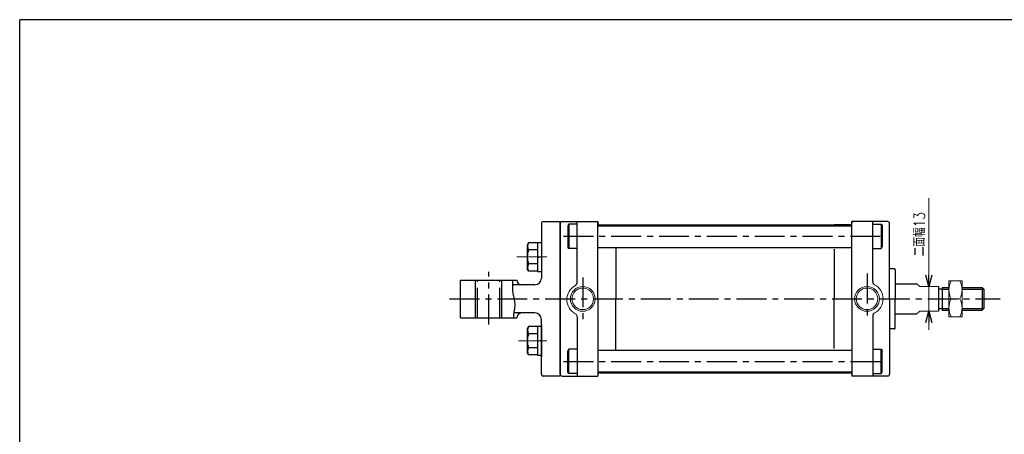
# Model space of a CAD drawing. Header units: millimetres. Extents: x -380 to 408, y -281 to 283.
# Tile 6 of 7: x -380 to 143, y 63 to 283. Entities that reach past the tile are written whole.
import ezdxf

# ---------------------------------------------------------------- set-up
doc = ezdxf.new("R2010")
doc.units = ezdxf.units.MM
doc.header["$LTSCALE"] = 0.5
doc.linetypes.add('CENTER', pattern=[50.8, 31.75, -6.35, 6.35, -6.35])
doc.layers.add('ZUWAKU', color=7, linetype='Continuous')
doc.styles.add('FdaStyle0', font='txt.shx', dxfattribs={"width": 0.777778, "bigfont": 'bigfont'})

# ---------------------------------------------------------------- blocks, each defined once
blk = doc.blocks.new('DC_GROUP_Φ63_3')
at = {"color": 4, "linetype": 'Continuous', "lineweight": 13}
for p, q in [((120.66, 144.26), (113.66, 144.26)), ((113.66, 144.26), (113.66, 125.26)), ((120.66, 125.26), (120.66, 144.26)), ((114.79, 134.76), (119.54, 134.76)), ((113.66, 125.26), (120.66, 125.26))]:
    blk.add_line(p, q, dxfattribs=at)
for centre, start, end in [((124.14, 139.51), 153.0711, 206.9289), ((110.18, 139.51), 333.0711, 26.9289), ((124.14, 130.01), 153.0711, 206.9289), ((110.18, 130.01), 333.0711, 26.9289)]:
    blk.add_arc(centre, 10.49, start, end, dxfattribs=at)
blk = doc.blocks.new('_OPEN30')
at = {"color": 0, "linetype": 'ByBlock', "lineweight": -2}
for p, q in [((-1, 0.267949), (0, 0)), ((0, 0), (-1, -0.267949)), ((0, 0), (-1, 0))]:
    blk.add_line(p, q, dxfattribs=at)
blk = doc.blocks.new('DA_IMAGEDIMGROUP_1')
at = {"color": 4, "linetype": 'Continuous', "lineweight": 13}
for p, q in [((102.94, 188.2), (102.94, 141.26)), ((102.94, 128.26), (102.94, 141.26)), ((102.94, 118.26), (102.94, 128.26))]:
    blk.add_line(p, q, dxfattribs=at)
at = {"color": 4, "xscale": 6.000005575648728, "yscale": 5.999978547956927}
for p, rotation in [((102.94, 141.26), 270), ((102.94, 128.26), 90)]:
    blk.add_blockref('_OPEN30', p, dxfattribs=dict(at, rotation=rotation))
at = {"color": 4, "insert": (100.94, 157.38), "char_height": 6, "width": 45, "attachment_point": 7, "rotation": 90, "style": 'FdaStyle0'}
blk.add_mtext('\\T1.00;二面幅13', dxfattribs=at)
blk = doc.blocks.new('DC_GROUP_Φ63_16')
at = {"color": 4, "linetype": 'Continuous', "lineweight": 25}
for p, q in [((-118.07, 141.46), (-118.06, 142.14)), ((-118.07, 140.79), (-118.07, 141.46)), ((-118.06, 142.14), (-118.04, 142.81)), ((-118.04, 142.81), (-118.01, 143.48)), ((-118.01, 143.48), (-117.98, 144.15)), ((-117.98, 144.15), (-117.95, 144.82)), ((-118.06, 140.12), (-118.07, 140.79)), ((-118.02, 139.45), (-118.06, 140.12)), ((-117.97, 138.78), (-118.02, 139.45)), ((-117.9, 138.11), (-117.97, 138.78)), ((-117.79, 137.44), (-117.9, 138.11)), ((-117.67, 136.78), (-117.79, 137.44)), ((-117.52, 136.12), (-117.67, 136.78)), ((-117.37, 135.46), (-117.52, 136.12)), ((-117.23, 134.81), (-117.37, 135.46)), ((-117.09, 134.15), (-117.23, 134.81)), ((-116.97, 133.49), (-117.09, 134.15)), ((-116.88, 132.83), (-116.97, 133.49)), ((-116.93, 130.15), (-116.86, 130.82)), ((-116.83, 132.16), (-116.88, 132.83)), ((-116.86, 130.82), (-116.83, 131.49)), ((-116.83, 131.49), (-116.83, 132.16)), ((-117.47, 126.16), (-117.43, 126.82)), ((-117.47, 125.48), (-117.47, 126.16)), ((-117.43, 126.82), (-117.36, 127.49)), ((-117.36, 127.49), (-117.25, 128.15)), ((-117.25, 128.15), (-117.14, 128.81)), ((-117.14, 128.81), (-117.03, 129.48)), ((-117.03, 129.48), (-116.93, 130.15)), ((-117.45, 124.81), (-117.47, 125.48))]:
    blk.add_line(p, q, dxfattribs=at)

msp = doc.modelspace()

# ---------------------------------------------------------------- linework, layer by layer
at = {"color": 4, "linetype": 'Continuous', "lineweight": 25}
for p, q in [((-102.839, 174.762), (-102.839, 145.762)), ((-101.839, 175.762), (-92.839, 175.762)), ((-92.839, 134.762), (-92.839, 175.762)), ((-92.839, 174.762), (-92.839, 150.762)), ((-92.839, 174.762), (-92.839, 93.762)), ((-91.839, 175.762), (-72.839, 175.762)), ((-88.339, 174.462), (-88.839, 173.596)), ((-88.339, 174.462), (-88.839, 173.596)), ((-88.839, 173.596), (-88.839, 162.328)), ((-88.839, 173.596), (-88.839, 162.328)), ((-83.839, 174.462), (-88.339, 174.462)), ((-88.339, 174.462), (-88.339, 161.462)), ((-83.839, 174.462), (-88.339, 174.462)), ((-88.339, 174.462), (-88.339, 161.462)), ((-83.839, 143.567), (-83.839, 175.762)), ((-72.839, 175.762), (-72.839, 175.012)), ((-72.839, 175.012), (-72.839, 175.762)), ((-72.839, 175.012), (-72.839, 175.762)), ((-72.839, 134.762), (-72.839, 175.567)), ((-72.839, 134.762), (-72.839, 175.567)), ((-72.839, 173.512), (62.161, 173.512)), ((-72.839, 173.512), (62.161, 173.512)), ((-71.839, 174.012), (-63.339, 174.012)), ((-71.839, 174.012), (61.161, 174.012)), ((-71.839, 174.012), (61.161, 174.012)), ((-63.339, 174.012), (52.661, 174.012)), ((61.161, 174.012), (52.661, 174.012)), ((81.161, 175.762), (62.161, 175.762)), ((62.161, 175.762), (62.161, 175.012)), ((81.161, 175.762), (62.161, 175.762)), ((62.161, 175.012), (62.161, 175.762)), ((81.161, 175.762), (62.161, 175.762)), ((62.161, 175.012), (62.161, 175.762)), ((62.161, 134.762), (62.161, 174.787)), ((62.161, 134.762), (62.161, 174.787)), ((73.161, 143.996), (73.161, 175.762)), ((73.161, 143.996), (73.161, 175.762)), ((73.161, 174.462), (77.661, 174.462)), ((73.161, 174.462), (77.661, 174.462)), ((77.661, 174.462), (78.161, 173.596)), ((77.661, 174.462), (77.661, 161.462)), ((77.661, 174.462), (78.161, 173.596)), ((77.661, 174.462), (77.661, 161.462)), ((78.161, 173.596), (78.161, 162.328)), ((78.161, 173.596), (78.161, 162.328)), ((82.161, 134.762), (82.161, 174.762)), ((-109.643, 164.542), (-110.339, 163.336)), ((-110.339, 163.336), (-110.339, 150.736)), ((-104.839, 164.542), (-109.643, 164.542)), ((-104.839, 164.736), (-104.839, 149.336)), ((-104.839, 164.736), (-102.839, 164.736)), ((-102.839, 165.536), (-102.839, 148.536)), ((-88.339, 161.462), (-88.839, 162.328)), ((-88.339, 161.462), (-88.839, 162.328)), ((77.661, 161.462), (78.161, 162.328)), ((77.661, 161.462), (78.161, 162.328)), ((-104.839, 160.789), (-109.643, 160.789)), ((-104.839, 156.768), (-102.839, 157.304)), ((-83.839, 161.462), (-88.339, 161.462)), ((-83.839, 161.462), (-88.339, 161.462)), ((-72.839, 161.962), (62.161, 161.962)), ((-72.839, 161.962), (62.161, 161.962)), ((-63.339, 161.695), (-63.339, 134.762)), ((-63.339, 161.695), (-63.339, 134.762)), ((52.661, 161.141), (52.661, 134.762)), ((52.661, 161.141), (52.661, 134.762)), ((73.161, 161.462), (77.661, 161.462)), ((73.161, 161.462), (77.661, 161.462)), ((-104.839, 153.283), (-109.643, 153.283)), ((-109.643, 149.531), (-110.339, 150.736)), ((-104.839, 149.531), (-109.643, 149.531)), ((-104.839, 149.336), (-102.839, 149.336)), ((-92.839, 94.762), (-92.839, 150.762)), ((84.661, 150.762), (82.161, 150.762)), ((84.661, 150.762), (82.161, 150.762)), ((84.661, 150.762), (82.161, 150.762)), ((85.161, 150.262), (85.161, 134.762)), ((85.161, 150.262), (85.161, 134.762)), ((-145.839, 144.762), (-115.839, 144.762)), ((-145.839, 124.762), (-145.839, 144.762)), ((-137.839, 124.762), (-137.839, 144.762)), ((-123.839, 124.762), (-123.839, 144.762)), ((-106.339, 142.262), (-118.062, 142.262)), ((85.161, 142.762), (96.635, 142.762)), ((108.161, 141.262), (108.161, 128.262)), ((110.161, 139.962), (108.161, 139.962)), ((110.161, 140.762), (113.661, 140.762)), ((110.161, 140.762), (110.161, 128.762)), ((110.161, 139.962), (113.661, 139.962)), ((120.661, 140.762), (131.361, 140.762)), ((120.661, 139.962), (132.161, 139.962)), ((131.361, 140.762), (132.161, 139.962)), ((131.361, 140.762), (131.361, 128.762)), ((132.161, 139.962), (132.161, 129.562)), ((-72.839, 134.762), (-72.839, 93.958)), ((-63.339, 107.83), (-63.339, 134.762)), ((52.661, 108.383), (52.661, 134.762)), ((62.161, 134.762), (62.161, 94.738)), ((82.161, 134.762), (82.161, 94.762)), ((85.161, 119.262), (85.161, 134.762)), ((-106.339, 127.262), (-117.356, 127.262)), ((85.161, 126.762), (96.635, 126.762)), ((108.161, 129.562), (110.161, 129.562)), ((110.161, 129.562), (113.661, 129.562)), ((110.161, 128.762), (113.661, 128.762)), ((120.661, 129.562), (132.161, 129.562)), ((120.661, 128.762), (131.361, 128.762)), ((132.161, 129.562), (131.361, 128.762)), ((-145.839, 124.762), (-115.839, 124.762)), ((-102.839, 94.762), (-102.839, 123.762)), ((-102.839, 120.989), (-102.839, 103.989)), ((-83.839, 125.101), (-83.839, 93.762)), ((73.161, 125.529), (73.161, 93.762)), ((-109.643, 119.994), (-110.339, 118.789)), ((-110.339, 118.789), (-110.339, 106.189)), ((-104.839, 119.994), (-109.643, 119.994)), ((-104.839, 116.241), (-109.643, 116.241)), ((-104.839, 120.189), (-104.839, 104.789)), ((-104.839, 120.189), (-102.839, 120.189)), ((84.661, 118.762), (82.161, 118.762)), ((-104.839, 112.221), (-102.839, 112.756)), ((-109.643, 104.983), (-110.339, 106.189)), ((-104.839, 108.736), (-109.643, 108.736)), ((-104.839, 104.983), (-109.643, 104.983)), ((-104.839, 104.789), (-102.839, 104.789)), ((-88.339, 108.062), (-88.839, 107.196)), ((-88.839, 95.928), (-88.839, 107.196)), ((-83.839, 108.062), (-88.339, 108.062)), ((-88.339, 95.062), (-88.339, 108.062)), ((-72.839, 107.562), (62.161, 107.562)), ((73.161, 108.062), (77.661, 108.062)), ((77.661, 108.062), (78.161, 107.196)), ((77.661, 95.062), (77.661, 108.062)), ((78.161, 95.928), (78.161, 107.196)), ((-88.339, 95.062), (-88.839, 95.928)), ((-83.839, 95.062), (-88.339, 95.062)), ((-72.839, 96.012), (62.161, 96.012)), ((-72.839, 94.512), (-72.839, 93.762)), ((-71.839, 95.512), (61.161, 95.512)), ((62.161, 94.512), (62.161, 93.762)), ((73.161, 95.062), (77.661, 95.062)), ((77.661, 95.062), (78.161, 95.928)), ((-92.839, 93.762), (-101.839, 93.762)), ((-91.839, 93.762), (-72.839, 93.762)), ((81.161, 93.762), (62.161, 93.762))]:
    msp.add_line(p, q, dxfattribs=at)
at = {"color": 4, "linetype": 'CENTER', "lineweight": 25}
for p, q in [((-91.109, 167.962), (80.058, 167.962)), ((-91.109, 167.962), (80.058, 167.962)), ((-130.839, 121.196), (-130.839, 149.115)), ((70.161, 148.153), (70.161, 123.228)), ((-136.839, 124.762), (-136.839, 144.762)), ((-124.839, 124.762), (-124.839, 144.762)), ((-80.839, 146.179), (-80.839, 122.488)), ((-151.59, 134.762), (140.846, 134.762)), ((-91.109, 101.562), (80.058, 101.562))]:
    msp.add_line(p, q, dxfattribs=at)
at = {"color": 4, "linetype": 'CENTER', "lineweight": 13}
for p, q in [((-115.908, 157.036), (-99.874, 157.036)), ((-114.991, 112.489), (-99.874, 112.489))]:
    msp.add_line(p, q, dxfattribs=at)
at = {"color": 4, "linetype": 'Continuous', "lineweight": 13}
for p, q in [((98.161, 141.262), (96.635, 142.762)), ((108.161, 141.262), (98.161, 141.262)), ((113.661, 140.762), (113.661, 128.762)), ((96.635, 134.762), (96.635, 134.76)), ((96.635, 126.762), (98.161, 128.262)), ((98.161, 128.262), (108.161, 128.262))]:
    msp.add_line(p, q, dxfattribs=at)
for centre, radius in [((-80.839, 134.762), 6.597), ((70.161, 134.762), 6.597), ((-80.839, 134.762), 5.697), ((70.161, 134.762), 5.697)]:
    msp.add_circle(centre, radius, dxfattribs=at)
at = {"color": 4, "linetype": 'Continuous', "lineweight": 25}
for centre, radius, start, end in [((-101.839, 174.762), 1, 90, 180), ((-91.839, 174.762), 1, 90, 180), ((-71.839, 175.012), 1, 180, 270), ((-71.839, 175.012), 1, 180, 270), ((-71.839, 175.012), 1, 180, 270), ((61.161, 175.012), 1, 270, 0), ((61.161, 175.012), 1, 270, 0), ((61.161, 175.012), 1, 270, 0), ((81.161, 174.762), 1, 0, 90), ((81.161, 174.762), 1, 0, 90), ((81.161, 174.762), 1, 0, 90), ((-106.393, 162.665), 3.753, 150.00001, 209.99999), ((-99.874, 157.036), 10.465, 158.98558, 201.01442), ((-106.393, 151.407), 3.753, 150.00001, 209.99999), ((84.661, 150.262), 0.5, 0, 90), ((84.661, 150.262), 0.5, 0, 90), ((84.661, 150.262), 0.5, 0, 90), ((-113.339, 144.762), 2.5, 180, 270), ((-106.339, 145.762), 3.5, 270, 360), ((-85.839, 143.567), 2, 298.43689, 0), ((75.161, 143.996), 2, 180, 241.56311), ((-113.339, 124.762), 2.5, 90, 180), ((-106.339, 123.762), 3.5, 360, 90), ((75.161, 125.529), 2, 118.43689, 180), ((-99.874, 112.489), 10.465, 158.98558, 201.01442), ((-106.393, 118.118), 3.753, 150.00001, 209.99999), ((84.661, 119.262), 0.5, 270, 360), ((-106.393, 106.859), 3.753, 150.00001, 209.99999), ((-101.839, 94.762), 1, 180, 270), ((-91.839, 94.762), 1, 180, 270), ((-71.839, 94.512), 1, 90, 180), ((61.161, 94.512), 1, 0, 90), ((81.161, 94.762), 1, 270, 360)]:
    msp.add_arc(centre, radius, start, end, dxfattribs=at)
at = {"color": 4, "linetype": 'Continuous', "lineweight": 13}
for centre, radius, start, end in [((-80.839, 134.334), 8.5, 118.43689, 241.56311), ((70.161, 134.762), 8.5, 298.43689, 61.56311), ((-85.839, 125.101), 2, 0, 61.56311)]:
    msp.add_arc(centre, radius, start, end, dxfattribs=at)
at = {"layer": 'ZUWAKU', "color": 5, "linetype": 'Continuous', "lineweight": 25}
for p in [(-380, -268.5), (396, 283)]:
    msp.add_line(p, (-380, 283), dxfattribs=at)

# ---------------------------------------------------------------- block references
at = {"linetype": 'Continuous'}
for name in ['DA_IMAGEDIMGROUP_1', 'DC_GROUP_Φ63_16', 'DC_GROUP_Φ63_3']:
    msp.add_blockref(name, (0, 0), dxfattribs=at)

doc.saveas('drawing.dxf')
